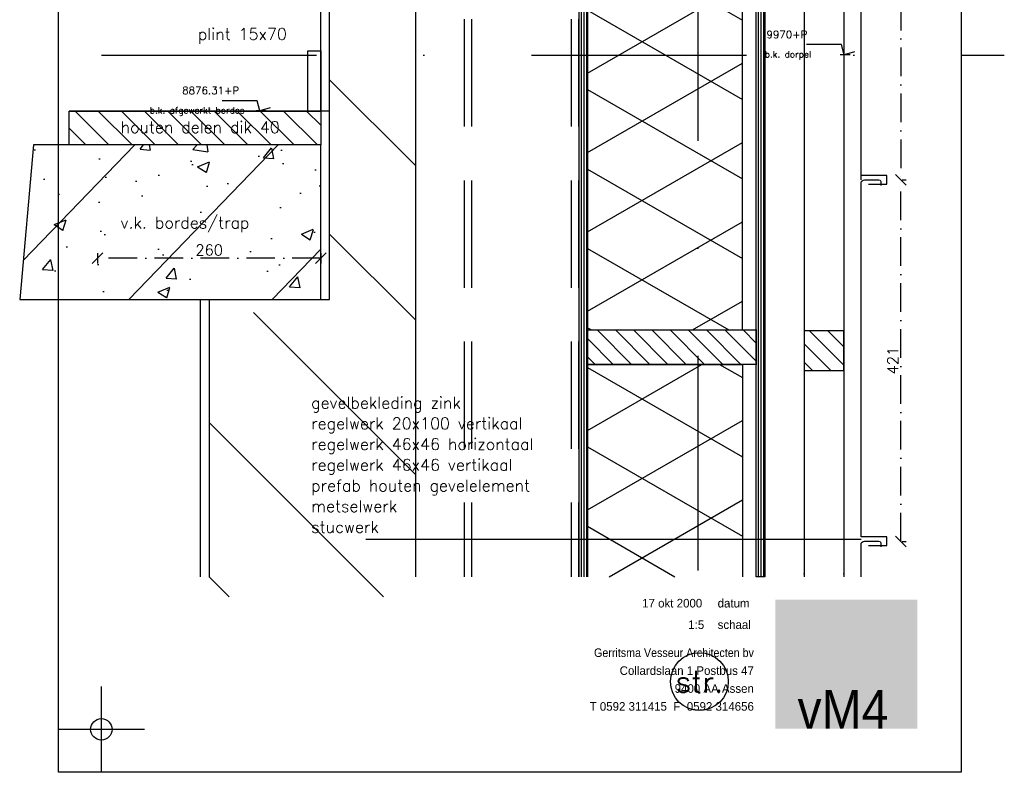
# Model space of a CAD drawing. Extents: x 0 to 316966, y 0 to 192112.
# Tile 51 of 54: x 179671 to 180816, y 113937 to 114813. Entities that reach past the tile are written whole.
import ezdxf
from ezdxf.enums import TextEntityAlignment as Align

# ---------------------------------------------------------------- set-up
doc = ezdxf.new("R2010")
doc.units = 0
doc.header["$LTSCALE"] = 20
doc.header["$MEASUREMENT"] = 0
doc.header["$PDSIZE"] = -1
for name, pattern in [('DASHDOT', [25, 12.5, -6.25, 0, -6.25]), ('DD1', [2.66667, 1.66667, -0.5, 0, -0.5]), ('HIDDEN', [9.375, 6.25, -3.125])]:
    doc.linetypes.add(name, pattern=pattern)
doc.layers.get('0').update_dxf_attribs({"linetype": 'CONTINUOUS'})
doc.layers.get('DEFPOINTS').update_dxf_attribs({"linetype": 'CONTINUOUS'})
for name, color, linetype in [('A--01A1_ACEER', 1, 'CONTINUOUS'), ('A--A21--_F-23-', 9, 'CONTINUOUS'), ('A--A23--_F--3-', 9, 'CONTINUOUS'), ('A--A25--_F--3-', 9, 'CONTINUOUS'), ('A--L$1A-_RASTER_NR_01', 13, 'CONTINUOUS'), ('A--L$1A-_TEK-LIJNEN_N', 2, 'CONTINUOUS'), ('A--L13D2_VLOEREN', 2, 'CONTINUOUS'), ('A--L21--', 3, 'CONTINUOUS'), ('A--L21--_F-23-', 4, 'CONTINUOUS'), ('A--L21D1_BUITENWAND', 1, 'CONTINUOUS'), ('A--L21D2_BUITENWAND', 2, 'CONTINUOUS'), ('A--L22D4_BINNENWAND', 4, 'CONTINUOUS'), ('A--L25--', 7, 'CONTINUOUS'), ('A--L25--_F-23-', 7, 'CONTINUOUS'), ('A--L28DC1_CONSTRUCTIE', 1, 'HIDDEN'), ('A--L31--', 2, 'CONTINUOUS'), ('A--L31--_F--3-', 7, 'CONTINUOUS'), ('A--M$1A-_F123-', 1, 'CONTINUOUS'), ('A--M01A1_MAATVOERING', 1, 'CONTINUOUS'), ('A--M01B1_HOOGTE_MAATV', 1, 'CONTINUOUS'), ('A--T$1A-25_TEKST', 2, 'CONTINUOUS'), ('A--T$1A-35_TEKST', 3, 'CONTINUOUS'), ('A--T$7A-_STRAMIEN', 2, 'CONTINUOUS'), ('A--T01A-25_TEKST', 2, 'CONTINUOUS'), ('A--T01B2_HOOGTE_MAATV', 2, 'CONTINUOUS'), ('A--T01B3_HOOGTE_MAATV', 3, 'CONTINUOUS'), ('AT$1A-25_TEKST', 2, 'CONTINUOUS'), ('Kader', 1, 'CONTINUOUS'), ('STRAMIEN', 8, 'DD1'), ('VIERKANT', 1, 'CONTINUOUS'), ('X--LR---_CP', 7, 'CONTINUOUS')]:
    doc.layers.add(name, color=color, linetype=linetype)
doc.styles.add('HIEMSTRA', font='romans.shx')
doc.styles.add('HOOGTEXT', font='ROMANS.shx', dxfattribs={"height": 2.5})
doc.styles.add('TheSans', font='tsacorbd.ttf')
doc.dimstyles.get("Standard").update_dxf_attribs({"dimscale": 40, "dimtxt": 2.5, "dimasz": 2, "dimexe": 0.3, "dimexo": 0.3, "dimgap": 2, "dimtad": 1, "dimdec": 0, "dimzin": 0, "dimdsep": 46, "dimtxsty": 'HIEMSTRA', "dimblk1": 'OBLIQUE', "dimblk2": 'OBLIQUE', "dimsah": 1, "dimcen": 0.09, "dimdle": 0.3, "dimclrd": 1, "dimclre": 1, "dimclrt": 3, "dimadec": 0, "dimazin": 0, "dimtfac": 1, "dimtdec": 4, "dimtix": 1, "dimtmove": 2, "dimatfit": 3, "dimldrblk": 'OBLIQUE', "dimfxl": 0, "dimtvp": 625, "dimtolj": 1, "dimtzin": 0, "dimarcsym": 0})
pattern_1 = [(135, (1650.950375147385, 186.7279421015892), (89.80256121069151, 89.80256121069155), [])]

# ---------------------------------------------------------------- blocks, each defined once
blk = doc.blocks.new('NH40_196')
at = {"layer": 'A--A25--_F--3-'}
h = blk.add_hatch(dxfattribs=at)
h.set_pattern_fill('ALFALINE', color=256, scale=15, style=0, pattern_type=2)
h.set_pattern_definition([(45, (-6, 0), (-10.60660171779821, 10.60660171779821), [])])
h.paths.add_polyline_path([(0, 0), (0, 196), (40, 196), (40, 0)])
at = {"layer": 'A--L25--_F-23-', "color": 2, "linetype": 'Continuous'}
blk.add_lwpolyline([(0, 0), (0, 196), (40, 196), (40, 0)], close=True, dxfattribs=at)
at = {"layer": 'X--LR---_CP'}
for p in [(0, 0), (0, 0), (40, 0)]:
    blk.add_point(p, dxfattribs=at)
blk = doc.blocks.new('HOOGTEP')
at = {"layer": 'A--M01A1_MAATVOERING'}
for p, q in [((0, 0), (0.6242222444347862, 2.329629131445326)), ((0.6242222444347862, 2.329629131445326), (8.79409522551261, 2.329629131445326)), ((-2.414814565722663, 0.647047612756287), (0, 0))]:
    blk.add_line(p, q, dxfattribs=at)
at = {"layer": 'A--M01B1_HOOGTE_MAATV'}
blk.add_line((-1.37860708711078, 0), (0.9114254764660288, 0), dxfattribs=at)
at = {"layer": 'A--T01B2_HOOGTE_MAATV', "style": 'HOOGTEXT', "flags": 4}
blk.add_attdef('TEKST', (1.839745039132, -0.6710995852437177), '', height=1.5, dxfattribs=at)
at = {"layer": 'A--T01B3_HOOGTE_MAATV', "style": 'HOOGTEXT', "flags": 4}
blk.add_attdef('HOOGTE', (1.672616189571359, 3.819477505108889), '', height=1.75, dxfattribs=at)
blk = doc.blocks.new('_OBLIQUE')
at = {"color": 0, "linetype": 'ByBlock'}
blk.add_line((-0.5, -0.5), (0.5, 0.5), dxfattribs=at)
blk = doc.blocks.new('*D333')
at = {"color": 1, "linetype": 'ByBlock'}
for p, q in [((-1724.606572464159, 1059.433672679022), (-1724.606572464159, 638.5390010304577)), ((-1723.084058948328, 1059.433672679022), (-1718.356572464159, 1059.433672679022)), ((-1723.084058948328, 638.5390010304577), (-1718.356572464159, 638.5390010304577))]:
    blk.add_line(p, q, dxfattribs=at)
at = {"layer": 'DEFPOINTS', "color": 0, "linetype": 'ByBlock'}
for p in [(-1726.209058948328, 1059.433672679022), (-1726.209058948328, 638.5390010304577), (-1724.606572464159, 638.5390010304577)]:
    blk.add_point(p, dxfattribs=at)
at = {"color": 1, "linetype": 'ByBlock', "xscale": 12.5, "yscale": 12.5, "zscale": 12.5}
for p, rotation in [((-1724.606572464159, 1059.433672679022), 90), ((-1724.606572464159, 638.5390010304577), 270)]:
    blk.add_blockref('_OBLIQUE', p, dxfattribs=dict(at, rotation=rotation))
at = {"color": 2, "linetype": 'ByBlock', "insert": (-1733.981572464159, 848.98633685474), "char_height": 12.5, "attachment_point": 5, "rotation": 90, "style": 'HIEMSTRA'}
blk.add_mtext('\\A1;421', dxfattribs=at)
blk = doc.blocks.new('Q027006-')
at = {"layer": 'A--L21--_F-23-', "color": 2, "linetype": 'Continuous'}
blk.add_lwpolyline([(0, 0), (15, 0), (15, 70), (0, 70)], close=True, dxfattribs=at)
at = {"layer": 'X--LR---_CP', "linetype": 'Continuous'}
blk.add_point((0, 0), dxfattribs=at)
blk = doc.blocks.new('*D334')
at = {"color": 1, "linetype": 'ByBlock'}
for p, q in [((-1724.606572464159, 217.6443293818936), (-1724.606572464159, 638.5390010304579)), ((-1723.084058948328, 638.5390010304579), (-1718.356572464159, 638.5390010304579)), ((-1723.084058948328, 217.6443293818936), (-1718.356572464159, 217.6443293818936))]:
    blk.add_line(p, q, dxfattribs=at)
at = {"layer": 'DEFPOINTS', "color": 0, "linetype": 'ByBlock'}
for p in [(-1726.209058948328, 638.5390010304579), (-1724.606572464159, 638.5390010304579), (-1726.209058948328, 217.6443293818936)]:
    blk.add_point(p, dxfattribs=at)
at = {"color": 1, "linetype": 'ByBlock', "xscale": 12.5, "yscale": 12.5, "zscale": 12.5}
for p, rotation in [((-1724.606572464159, 638.5390010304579), 90), ((-1724.606572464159, 217.6443293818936), 270)]:
    blk.add_blockref('_OBLIQUE', p, dxfattribs=dict(at, rotation=rotation))
at = {"color": 2, "linetype": 'ByBlock', "insert": (-1733.981572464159, 428.0916652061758), "char_height": 12.5, "attachment_point": 5, "rotation": 90, "style": 'HIEMSTRA'}
blk.add_mtext('\\A1;421', dxfattribs=at)
blk = doc.blocks.new('*D344')
at = {"color": 1, "linetype": 'ByBlock'}
for p, q in [((-2659.172491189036, 553.1245651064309), (-2659.172491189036, 541.1478080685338)), ((-2399.172491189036, 553.124565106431), (-2399.172491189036, 541.1478080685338)), ((-2399.172491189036, 547.3978080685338), (-2659.172491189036, 547.3978080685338))]:
    blk.add_line(p, q, dxfattribs=at)
at = {"layer": 'DEFPOINTS', "color": 0, "linetype": 'ByBlock'}
for p in [(-2659.172491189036, 556.2495651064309), (-2399.172491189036, 556.249565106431), (-2659.172491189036, 547.3978080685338)]:
    blk.add_point(p, dxfattribs=at)
at = {"color": 1, "linetype": 'ByBlock', "xscale": 12.5, "yscale": 12.5, "zscale": 12.5, "rotation": 180}
blk.add_blockref('_OBLIQUE', (-2659.172491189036, 547.3978080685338), dxfattribs=at)
at = {"color": 1, "linetype": 'ByBlock', "xscale": 12.5, "yscale": 12.5, "zscale": 12.5}
blk.add_blockref('_OBLIQUE', (-2399.172491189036, 547.3978080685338), dxfattribs=at)
at = {"color": 2, "linetype": 'ByBlock', "insert": (-2529.172491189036, 556.7728080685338), "char_height": 12.5, "attachment_point": 5, "style": 'HIEMSTRA'}
blk.add_mtext('\\A1;260', dxfattribs=at)
blk = doc.blocks.new('ONDERHA4')
at = {"layer": 'A--L$1A-_TEK-LIJNEN_N'}
blk.add_hatch(color=256, dxfattribs=at).paths.add_polyline_path([(-43.20152229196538, 10.1706876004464), (-10.21398943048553, 10.1706876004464), (-10.21398943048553, 40.1706876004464), (-43.20152229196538, 40.1706876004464)])
at = {"layer": 'A--L$1A-_RASTER_NR_01', "style": 'TheSans', "width": 0.93}
blk.add_attdef('B01', text='', height=9, dxfattribs=at).set_placement((-10.67845584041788, 10.18493216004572), align=Align.RIGHT)
at = {"layer": 'AT$1A-25_TEKST', "style": 'TheSans'}
for s, p in [('datum', (-56.63843835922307, 38.36045220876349)), ('schaal', (-56.63843835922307, 33.36045220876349))]:
    blk.add_text(s, height=2, dxfattribs=at).set_placement(p)
at = {"layer": 'AT$1A-25_TEKST', "style": 'TheSans', "width": 0.93}
blk.add_text('Gerritsma Vesseur Architecten bv', height=2, dxfattribs=at).set_placement((-48.20152229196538, 26.83738760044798), align=Align.RIGHT)
at = {"layer": 'AT$1A-25_TEKST', "style": 'TheSans'}
for s, p in [('Collardslaan 1 Postbus 47', (-48.20152229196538, 22.6706876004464)), ('9400 AA Assen', (-48.20152229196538, 18.50398760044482)), ('T 0592 311415  F  0592 314656', (-48.20152229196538, 14.33738760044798))]:
    blk.add_text(s, height=2, dxfattribs=at).set_placement(p, align=Align.RIGHT)
at = {"layer": 'VIERKANT', "style": 'TheSans'}
for tag, p in [('1JAN2000', (-61.63843835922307, 38.36045220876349)), ('1:10', (-61.63843835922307, 33.36045220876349))]:
    blk.add_attdef(tag, text='', height=2, dxfattribs=at).set_placement(p, align=Align.RIGHT)
blk = doc.blocks.new('A$C13562888')
at = {"layer": 'A--01A1_ACEER'}
h = blk.add_hatch(dxfattribs=at)
h.set_pattern_fill('ANSI31', color=256, scale=40, angle=-1.272221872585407e-14, style=0)
h.set_pattern_definition(pattern_1)
h.paths.add_polyline_path([(360.3414710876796, 1177.613170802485), (460.3414710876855, 1177.613170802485), (460.3414710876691, 480.0322878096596), (360.3414710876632, 480.0322878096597)])
h = blk.add_hatch(dxfattribs=at)
h.set_pattern_fill('LINE', color=256, angle=90, style=0)
h.set_pattern_definition([(90, (-6801.033835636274, -5457.815560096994), (-3.175, 1.944062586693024e-16), [])])
h.paths.add_polyline_path([(650.5668377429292, 1114.746909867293), (660.5668377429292, 1114.746909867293), (660.9175558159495, 227.6453879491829), (650.9175558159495, 227.6453879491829)])
h = blk.add_hatch(dxfattribs=at)
h.set_pattern_fill('LINE', color=256, angle=90, style=0)
h.set_pattern_definition([(90, (-6595.033835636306, -5457.815560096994), (-3.175, 1.944062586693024e-16), [])])
h.paths.add_polyline_path([(856.5668377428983, 1114.746909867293), (866.5668377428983, 1114.746909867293), (866.566837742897, 227.6453879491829), (856.566837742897, 227.6453879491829)])
h = blk.add_hatch(dxfattribs=at)
h.set_pattern_fill('ANSI31', color=256, scale=6, angle=-1.272221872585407e-14, style=0)
h.set_pattern_definition([(135, (1650.950375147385, 186.7279421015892), (13.47038418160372, 13.47038418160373), [])])
h.paths.add_polyline_path([(350.335270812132, 730.0322878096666), (57.51204683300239, 730.0322878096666), (57.51204683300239, 769.5135925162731), (350.335270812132, 769.5135925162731)])
h = blk.add_hatch(dxfattribs=at)
h.set_pattern_fill('ANSI31', color=256, scale=40, angle=-1.272221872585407e-14, style=0)
h.set_pattern_definition(pattern_1)
h.paths.add_polyline_path([(220.3879376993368, 550.0322878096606), (460.3879376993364, 480.0322878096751), (460.3879376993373, 204.3818927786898), (220.3879376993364, 204.3818927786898)])
at = {"layer": 'A--A21--_F-23-'}
h = blk.add_hatch(dxfattribs=at)
h.set_pattern_fill('ALFAISO', color=256, scale=80, angle=270, style=0, pattern_type=2)
h.set_pattern_definition([(329.9999999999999, (-69285.57797101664, -102527.5968149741), (40.00000000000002, 69.28203230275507), []), (29.99999999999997, (-69285.57797101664, -102527.5968149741), (-39.99999999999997, 69.28203230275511), [])])
h.paths.add_polyline_path([(750.5669177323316, 514.7463908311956), (840.5669177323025, 514.746390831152), (840.5668377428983, 1034.746909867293), (660.5668377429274, 1034.746909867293), (660.5669177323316, 514.7463908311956)])
h = blk.add_hatch(dxfattribs=at)
h.set_pattern_fill('ALFAISO', color=256, scale=80, angle=270, style=0, pattern_type=2)
h.set_pattern_definition([(30.00000000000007, (-69285.57797101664, 103517.0906347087), (40.00000000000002, -69.28203230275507), []), (330.0000000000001, (-69285.57797101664, 103517.0906347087), (-39.99999999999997, -69.28203230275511), [])])
edge = h.paths.add_edge_path()
edge.add_line((660.5668824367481, 227.6453879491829), (660.5669177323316, 474.7474289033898))
edge.add_line((660.5669177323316, 474.7474289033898), (750.5669177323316, 474.7474289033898))
edge.add_line((750.5669177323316, 474.7474289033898), (840.5669177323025, 474.7474289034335))
edge.add_line((840.5669177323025, 474.7474289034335), (840.5668824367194, 227.6453879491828))
at = {"layer": 'A--A23--_F--3-'}
h = blk.add_hatch(dxfattribs=at)
h.set_pattern_fill('ALFABET', color=256, scale=20, angle=1, style=0, pattern_type=2)
h.set_pattern_definition([(46, (-83948.34170783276, -95404.71824568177), (-86.32077604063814, 83.35900445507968), []), (50.99999999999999, (-83948.34170783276, -95404.71824568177), (143.6492232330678, -10.04493226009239), [14.99999999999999, -164.9999999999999]), (356, (-83948.34170783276, -95404.71824568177), (-30.37155278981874, 149.9312053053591), [12, -132]), (101.4513999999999, (-83936.37093962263, -95405.55532246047), (113.2777785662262, 139.8861835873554), [12.74803799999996, -140.2284223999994]), (47.18420000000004, (-83949.03980409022, -95364.72433787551), (213.9934415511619, -29.37357608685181), [22.49999999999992, -247.4999999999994]), (97.63559999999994, (-83931.20701890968, -95367.17214707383), (183.5039301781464, 198.0563242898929), [19.12205759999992, -210.3425999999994]), (352.1842, (-83949.03980409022, -95364.72433787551), (183.503775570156, 198.0564676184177), [18, -198]), (22.00000000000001, (-83928.86832612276, -95374.37376669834), (120.7685617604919, -78.42802107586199), [15, -165]), (327, (-83928.86832612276, -95374.37376669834), (46.12453210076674, 145.8572078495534), [12, -132]), (72.45140000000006, (-83918.80428346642, -95380.90944155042), (166.8931450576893, 67.42905611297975), [12.748038, -140.2284224]), (38.49999999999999, (-83948.34170783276, -95404.71824568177), (1.269640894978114, 66.61107424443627), [0, -130.4, 0, -134, 0, -132.5]), (8.500000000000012, (-83948.34170783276, -95404.71824568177), (51.2292074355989, 79.78856751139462), [0, -76.39999999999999, 0, -127.4, 0, -50.5]), (328.5, (-83992.93491503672, -95405.49662300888), (106.8269538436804, -2.646990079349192), [0, -49.99999999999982, 0, -155.9999999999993, 0, -206.9999999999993]), (318.5, (-84012.93186893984, -95405.84567113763), (116.2700548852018, 22.05354758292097), [0, -64.9999999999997, 0, -103.5999999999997, 0, -146.9999999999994]), (318.5, (-84012.93186893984, -95405.84567113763), (116.2700548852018, 22.05354758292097), [0, -64.9999999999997, 0, -103.5999999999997, 0, -146.9999999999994])])
h.paths.add_polyline_path([(-1.179527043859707e-05, 550.0322878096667), (350.3879376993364, 550.0322878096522), (350.335270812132, 730.0322878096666), (15.93991531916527, 730.0322878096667)])
at = {"layer": 'A--A25--_F--3-'}
h = blk.add_hatch(dxfattribs=at)
h.set_pattern_fill('ALFALINE', color=256, scale=15, style=0, pattern_type=2)
h.set_pattern_definition([(135, (958.5668377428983, 490.5455970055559), (10.60660171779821, 10.60660171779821), [])])
h.paths.add_polyline_path([(958.5668377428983, 467.6089705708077), (958.5668377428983, 513.6089705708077), (912.5668377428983, 513.6089705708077), (912.5668377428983, 467.6089705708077)])
at = {"layer": 'A--L$1A-_TEK-LIJNEN_N', "color": 2, "linetype": 'Continuous'}
blk.add_lwpolyline([(350.335270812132, 730.0322878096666), (57.51204683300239, 730.0322878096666), (57.51204683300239, 769.5135925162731), (350.335270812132, 769.5135925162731)], close=True, dxfattribs=at)
at = {"layer": 'A--L13D2_VLOEREN'}
blk.add_line((360.3414710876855, 769.5135925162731), (57.51204683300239, 769.5135925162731), dxfattribs=at)
at = {"layer": 'A--L21--'}
blk.add_lwpolyline([(750.5669177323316, 514.7463908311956), (840.5669177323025, 514.746390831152), (840.5668377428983, 1034.746909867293), (660.5668377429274, 1034.746909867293), (660.5669177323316, 514.7463908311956), (750.5669177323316, 514.7463908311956), (750.5669177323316, 514.7463908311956)], close=True, dxfattribs=at)
blk.add_lwpolyline([(660.5668824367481, 227.6453879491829), (660.5669177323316, 474.7474289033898), (750.5669177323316, 474.7474289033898), (750.5669177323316, 474.7474289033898), (750.5669177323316, 474.7474289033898), (840.5669177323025, 474.7474289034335), (840.5668824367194, 227.6453879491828)], dxfattribs=at)
at = {"layer": 'A--L21--_F-23-', "linetype": 'Continuous'}
blk.add_lwpolyline([(-1.179527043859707e-05, 550.0322878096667), (350.3879376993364, 550.0322878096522), (350.335270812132, 730.0322878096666), (15.93991531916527, 730.0322878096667)], close=True, dxfattribs=at)
at = {"layer": 'A--L21D1_BUITENWAND'}
for p, q in [((350.3414710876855, 769.5135925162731), (350.3414710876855, 952.092746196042)), ((210.3879376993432, 227.6453879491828), (210.3879376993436, 550.032287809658))]:
    blk.add_line(p, q, dxfattribs=at)
at = {"layer": 'A--L21D2_BUITENWAND', "color": 4}
for points in [[(987.1247185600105, 684.5210628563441), (1008.642580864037, 684.5210628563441), (1008.642580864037, 694.5210628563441), (978.642580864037, 694.5210628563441), (978.6408738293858, 1105.992269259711, -0.41421533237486), (982.6408818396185, 1109.992285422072), (999.5039664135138, 1109.992251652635, -0.410365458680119), (1001.503789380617, 1108.018559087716), (1001.517787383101, 1103.170375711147)], [(987.1247185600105, 264.0498571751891), (1008.642580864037, 264.0498571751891), (1008.642580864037, 274.0498571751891), (978.642580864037, 274.0498571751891), (978.6408738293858, 685.5210635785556, -0.41421533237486), (982.6408818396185, 689.5210797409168), (999.5039664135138, 689.5210459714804, -0.410365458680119), (1001.503789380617, 687.5473534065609), (1001.517787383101, 682.6991700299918)], [(978.6409360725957, 227.6453879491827), (978.6408738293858, 265.0498578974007, -0.41421533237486), (982.6408818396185, 269.0498740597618), (999.5039664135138, 269.0498402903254, -0.410365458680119), (1001.503789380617, 267.0761477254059), (1001.517787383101, 262.2279643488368)]]:
    blk.add_lwpolyline(points, format="xyb", dxfattribs=at)
at = {"layer": 'A--L22D4_BINNENWAND'}
for p, q in [((460.3879376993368, 812.5091166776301), (460.3879376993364, 227.6453879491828)), ((220.3879376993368, 550.0322878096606), (220.3879376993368, 227.6453879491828)), ((350.3879376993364, 550.0322878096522), (360.3414710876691, 550.0322878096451)), ((220.3879376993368, 433.6565212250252), (220.3879376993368, 227.6453879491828))]:
    blk.add_line(p, q, dxfattribs=at)
for points in [[(360.3414710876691, 550.0322878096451), (360.3414710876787, 949.700607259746)], [(460.3414710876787, 925.7792178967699), (460.3414710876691, 480.0322878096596)]]:
    blk.add_lwpolyline(points, dxfattribs=at)
at = {"layer": 'A--L25--_F-23-', "color": 2, "linetype": 'Continuous'}
blk.add_lwpolyline([(958.5668377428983, 467.6089705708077), (958.5668377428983, 513.6089705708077), (912.5668377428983, 513.6089705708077), (912.5668377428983, 467.6089705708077)], close=True, dxfattribs=at)
at = {"layer": 'A--L28DC1_CONSTRUCTIE'}
for p, q in [((516.9543731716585, 1438.816512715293), (516.9543731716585, 227.6453879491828)), ((525.4543731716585, 1438.816512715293), (525.454373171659, 227.6453879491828)), ((641.4543731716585, 1438.816512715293), (641.4543731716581, 227.6453879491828)), ((649.9543731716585, 1438.816512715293), (649.9543731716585, 227.6453879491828))]:
    blk.add_line(p, q, dxfattribs=at)
at = {"layer": 'A--L31--'}
for p, q in [((912.5668377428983, 1116.613170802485), (912.5668377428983, 227.6453879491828)), ((958.5668377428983, 1116.613170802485), (958.5668377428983, 227.6453879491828)), ((958.5668377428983, 1116.613170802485), (958.5668377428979, 227.6453879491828)), ((978.5668377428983, 1116.613170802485), (978.5668377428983, 689.5210628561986))]:
    blk.add_line(p, q, dxfattribs=at)
at = {"layer": 'A--L31--_F--3-', "color": 2, "linetype": 'Continuous'}
blk.add_lwpolyline([(650.5668377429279, 227.6453879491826), (650.5668377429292, 1114.746909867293), (660.5668377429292, 1114.746909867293), (660.5668377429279, 227.6453879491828)], dxfattribs=at)
blk.add_lwpolyline([(856.5668377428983, 1114.746909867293), (866.5668377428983, 1114.746909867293), (866.566837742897, 227.6453879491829), (856.566837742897, 227.6453879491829)], close=True, dxfattribs=at)
at = {"layer": 'A--M$1A-_F123-'}
blk.add_line((978.6411443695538, 271.0084025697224), (402.5335851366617, 271.0084025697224), dxfattribs=at)
at = {"layer": 'A--T$1A-35_TEKST'}
blk.add_circle((790.6103860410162, 105.5585267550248), 33.64390869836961, dxfattribs=at)
at = {"layer": 'Kader'}
for p, q in [((94.99809565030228, 0), (94.99809565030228, 100)), ((144.9980956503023, 50), (44.99809565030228, 50))]:
    blk.add_line(p, q, dxfattribs=at)
blk.add_lwpolyline([(1094.998095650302, 0), (44.99809565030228, 0), (44.99809565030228, 1485), (1094.998095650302, 1485)], close=True, dxfattribs=at)
blk.add_circle((94.99809565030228, 50), 12.5, dxfattribs=at)
at = {"layer": 'STRAMIEN', "linetype": 'DASHDOT'}
for p, q in [((788.7875372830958, 1485), (788.7875372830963, 227.6453879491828)), ((95.26775115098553, 834.6129771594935), (1145.267751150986, 834.6129771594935))]:
    blk.add_line(p, q, dxfattribs=at)
at = {"layer": 'X--LR---_CP'}
for p in [(912.5668377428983, 230.8961500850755), (958.5668377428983, 230.8961500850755), (958.5668377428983, 230.8961500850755)]:
    blk.add_point(p, dxfattribs=at)
ref = blk.add_blockref('HOOGTEP', (959.0434202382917, 835.0897270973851), dxfattribs=dict(xscale=-5, yscale=5, zscale=5))
ref.add_attrib('TEKST', 'b.k. dorpel', (866.5668377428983, 831.7342291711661), dxfattribs={"layer": 'A--T01B2_HOOGTE_MAATV', "height": 7.5, "style": 'HOOGTEXT', "flags": 4})
ref.add_attrib('HOOGTE', '9970+P', (868.5970059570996, 854.1871146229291), dxfattribs={"layer": 'A--T01B3_HOOGTE_MAATV', "height": 8.75, "style": 'HOOGTEXT', "flags": 4})
ref = blk.add_blockref('HOOGTEP', (279.4317543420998, 769.9092684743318), dxfattribs=dict(xscale=-5, yscale=5, zscale=5))
ref.add_attrib('TEKST', 'b.k. afgewerkt bordes', (151.3044577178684, 766.5537705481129), dxfattribs={"layer": 'A--T01B2_HOOGTE_MAATV', "height": 7.5, "style": 'HOOGTEXT', "flags": 4})
ref.add_attrib('HOOGTE', '8876.31+P', (188.9853400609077, 789.0066559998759), dxfattribs={"layer": 'A--T01B3_HOOGTE_MAATV', "height": 8.75, "style": 'HOOGTEXT', "flags": 4})
at = {"layer": 'A--L21--', "xscale": -1}
blk.add_blockref('Q027006-', (350.3412492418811, 769.5135925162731), dxfattribs=at)
at = {"layer": 'A--L25--', "rotation": 90}
blk.add_blockref('NH40_196', (856.5669177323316, 474.7469098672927), dxfattribs=at)
at = {"layer": 'Kader'}
ref = blk.add_blockref('ONDERHA4', (1094.998095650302, 0), dxfattribs=dict(at, xscale=5, yscale=5, zscale=5))
ref.add_attrib('1JAN2000', '17 okt 2000', dxfattribs={"layer": 'VIERKANT', "height": 10, "style": 'TheSans'}).set_placement((793.890542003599, 191.8022610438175), align=Align.RIGHT)
ref.add_attrib('1:10', '1:5', dxfattribs={"layer": 'VIERKANT', "height": 10, "style": 'TheSans'}).set_placement((796.1839210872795, 166.8022610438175), align=Align.RIGHT)
ref.add_attrib('B01', 'vM4  ', dxfattribs={"layer": 'A--L$1A-_RASTER_NR_01', "height": 45, "style": 'TheSans', "width": 0.9300000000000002}).set_placement((1041.605816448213, 50.92466080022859), align=Align.RIGHT)
at = {"layer": 'A--T$1A-25_TEKST', "style": 'HIEMSTRA'}
blk.add_text('v.k. bordes/trap', height=13.5, dxfattribs=at).set_placement((117.3946135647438, 632.8610812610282))
at = {"layer": 'A--T$7A-_STRAMIEN', "style": 'HIEMSTRA'}
blk.add_text('str.', height=25, rotation=359.9999999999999, dxfattribs=at).set_placement((790.6103860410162, 105.5585267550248), align=Align.MIDDLE_CENTER)
at = {"layer": 'A--T01A-25_TEKST', "style": 'HIEMSTRA'}
for s, p in [('plint 15x70', (207.2724943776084, 852.3259491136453)), ('houten delen dik 40', (117.3783585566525, 743.9142915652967)), ('gevelbekleding zink', (339.0356893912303, 423.2852223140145)), ('regelwerk 20x100 vertikaal', (339.0356893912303, 399.1971364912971)), ('regelwerk 46x46 horizontaal', (339.0356893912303, 375.1090506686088)), ('regelwerk 46x46 vertikaal', (339.0356893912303, 351.0209648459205)), ('prefab houten gevelelement', (339.0356893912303, 326.9328790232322)), ('metselwerk', (339.0356893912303, 302.8447932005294)), ('stucwerk', (339.0356893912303, 278.7567073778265))]:
    blk.add_text(s, height=13.5, dxfattribs=at).set_placement(p)
at = {"layer": 'A--M$1A-_F123-'}
for base, p1, p2, picture, middle in [((1024.953856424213, 689.5210628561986), (1023.351369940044, 1110.415734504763), (1023.351369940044, 689.5210628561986), '*D333', (1015.578856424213, 899.9683986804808)), ((1024.953856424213, 689.5210628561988), (1023.351369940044, 268.6263912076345), (1023.351369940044, 689.5210628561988), '*D334', (1015.578856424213, 479.0737270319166))]:
    dim = blk.add_linear_dim(base=base, p1=p1, p2=p2, angle=270, dimstyle='Standard', dxfattribs=at)
    dim.commit()
    dim.dimension.update_dxf_attribs({"geometry": picture, "text_midpoint": middle, "insert": (2749.560428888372, 50.98206182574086)})
at = {"layer": 'A--M$1A-_F123-', "color": 2, "linetype": 'Continuous'}
dim = blk.add_linear_dim(base=(90.38793769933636, 598.3798698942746), p1=(350.3879376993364, 607.2316269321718), p2=(90.38793769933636, 607.2316269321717), dimstyle='Standard', override={"dimblk1": 'OBLIQUE', "dimblk2": 'OBLIQUE'}, dxfattribs=at)
dim.commit()
dim.dimension.update_dxf_attribs({"geometry": '*D344', "text_midpoint": (220.3879376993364, 607.7548698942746), "insert": (2749.560428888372, 50.98206182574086)})

msp = doc.modelspace()

# ---------------------------------------------------------------- block references
at = {"layer": 'STRAMIEN'}
msp.add_blockref('A$C13562888', (179670.6441357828, 113936.8612756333), dxfattribs=at)

doc.saveas('drawing.dxf')
